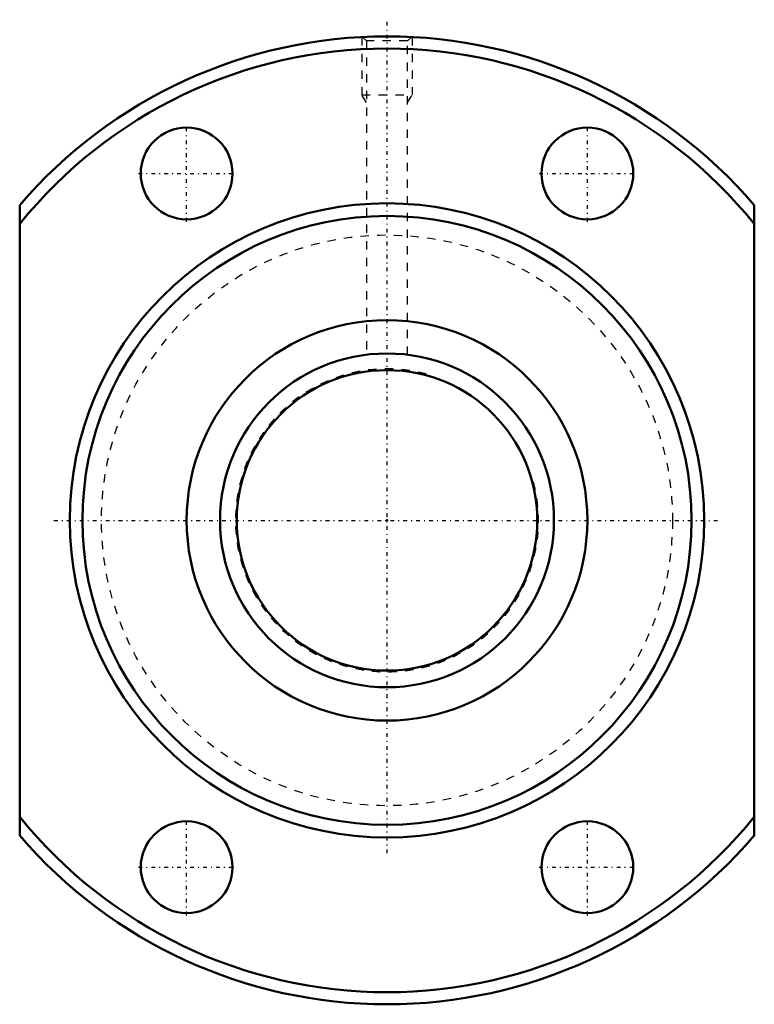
# Model space of a CAD drawing. Header units: millimetres. Extents: x -44 to 44, y -58 to 60.
import ezdxf

# ---------------------------------------------------------------- set-up
doc = ezdxf.new("R2010")
doc.units = ezdxf.units.MM
doc.linetypes.add('Center', pattern=[1.5, 0.45, -0.5, 0.05, -0.5])
doc.linetypes.add('Dashed', pattern=[2, 1, -1])
for name, color, linetype, lineweight in [('2d ConnectionPoints', 7, 'Continuous', 50), ('AM_0', 7, 'Continuous', 50), ('AM_5', 3, 'Continuous', 25), ('AM_7', 7, 'Center', 25), ('AM_9', 6, 'Dashed', 25)]:
    doc.layers.add(name, color=color, linetype=linetype, lineweight=lineweight)

# ---------------------------------------------------------------- blocks, each defined once
blk = doc.blocks.new('1_BTK_4010V_5_3ZZ_Nut_0_in_BTK4010V_5_3ZZ_140LC7T_000_2')
at = {"layer": 'AM_0'}
for p, q in [((-44, -37.79), (-44, 37.79)), ((44, 37.79), (44, -37.79))]:
    blk.add_line(p, q, dxfattribs=at)
for centre, radius in [((-24, 41.57), 5.5), ((24, 41.57), 5.5), ((0, 0), 38), ((0, 0), 36.48), ((0, 0), 24), ((-24, -41.57), 5.5), ((24, -41.57), 5.5)]:
    blk.add_circle(centre, radius, dxfattribs=at)
for radius, start, end in [(58, 40.6572, 139.3428), (56.55, 38.9156, 141.0844), (56.55, 218.9156, 321.0844), (58, 220.6572, 319.3428)]:
    blk.add_arc((0, 0), radius, start, end, dxfattribs=at)
at = {"layer": 'AM_5', "linetype": 'Dashed'}
for p, q in [((-3, 57.92), (-3, 51)), ((3, 57.92), (3, 51)), ((-2.46, 50.06), (-3, 51)), ((-3, 51), (3, 51)), ((2.46, 50.06), (3, 51))]:
    blk.add_line(p, q, dxfattribs=at)
at = {"layer": 'AM_7'}
for p, q in [((0, -39.9), (0, 60)), ((-24, 35.79), (-24, 47.34)), ((24, 35.79), (24, 47.34)), ((-29.78, 41.57), (-18.23, 41.57)), ((18.22, 41.57), (29.77, 41.57)), ((-39.9, 0), (39.9, 0)), ((-24, -47.34), (-24, -35.79)), ((24, -47.34), (24, -35.79)), ((-29.78, -41.57), (-18.23, -41.57)), ((18.22, -41.57), (29.77, -41.57))]:
    blk.add_line(p, q, dxfattribs=at)
at = {"layer": 'AM_9'}
for p, q in [((-2.92, 57.92), (-2.46, 57.46)), ((2.46, 57.46), (2.92, 57.92)), ((-2.46, 57.46), (-2.46, 19.85)), ((2.46, 57.46), (-2.46, 57.46)), ((2.46, 19.85), (2.46, 57.46))]:
    blk.add_line(p, q, dxfattribs=at)
blk.add_circle((0, 0), 34.2, dxfattribs=at)
blk = doc.blocks.new('2_BTK_4010V_5_300_Shaft_0_in_BTK4010V_5_3ZZ_140LC7T_000_2')
at = {"layer": 'AM_0'}
for radius in [20, 18]:
    blk.add_circle((0, 0), radius, dxfattribs=at)
at = {"layer": 'AM_5', "linetype": 'Dashed'}
blk.add_arc((0, 0), 18.16, 75, 15, dxfattribs=at)

msp = doc.modelspace()

# ---------------------------------------------------------------- linework, layer by layer
at = {"layer": '2d ConnectionPoints'}
msp.add_point((0, 0), dxfattribs=at)
msp.add_point((0, 0), dxfattribs=at)
msp.add_point((0, 0), dxfattribs=at)

# ---------------------------------------------------------------- block references
for name in ['1_BTK_4010V_5_3ZZ_Nut_0_in_BTK4010V_5_3ZZ_140LC7T_000_2', '2_BTK_4010V_5_300_Shaft_0_in_BTK4010V_5_3ZZ_140LC7T_000_2']:
    msp.add_blockref(name, (0, 0))

doc.saveas('drawing.dxf')
